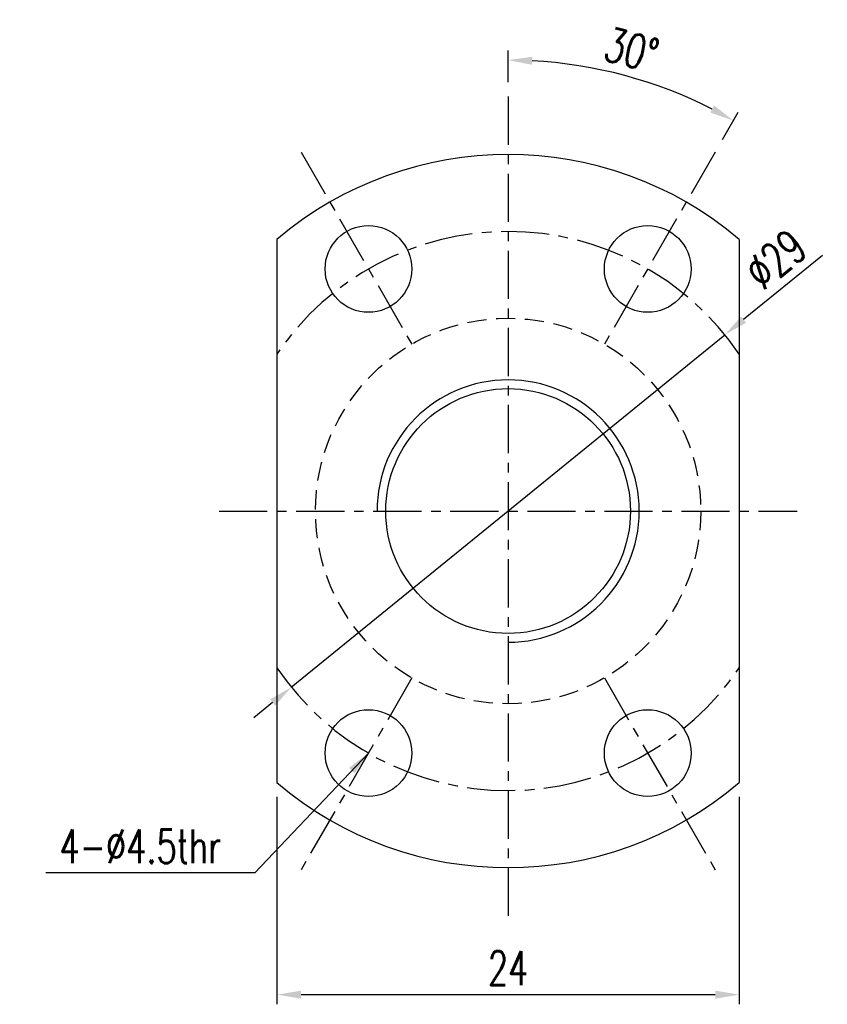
# Model space of a CAD drawing. Extents: x 17 to 125, y 29 to 89.
# Tile 1 of 49: x 17 to 59, y 31 to 82. Entities that reach past the tile are written whole.
import ezdxf

# ---------------------------------------------------------------- set-up
doc = ezdxf.new("R2010")
doc.units = 0
doc.header["$MEASUREMENT"] = 0
doc.linetypes.add('CENTER', pattern=[2, 1.25, -0.25, 0.25, -0.25])
doc.linetypes.add('DASHED', pattern=[0.75, 0.5, -0.25])
doc.layers.add('DIM', color=4, linetype='CONTINUOUS')
doc.layers.add('MAIN', color=7, linetype='CONTINUOUS')
doc.styles.add('DIM-7', font='SIMPLEX.shx', dxfattribs={"width": 0.7, "bigfont": 'chineset.shx'})
doc.dimstyles.new('CNS', dxfattribs={"dimtxt": 3.5, "dimasz": 2.5, "dimexe": 1, "dimexo": 1.5, "dimgap": 0.09, "dimtad": 0, "dimdsep": 46, "dimtxsty": 'DIM-7', "dimcen": 0.09, "dimclrd": 1, "dimclre": 1, "dimclrt": 4, "dimadec": 0, "dimazin": 0, "dimtfac": 1, "dimtix": 1, "dimtmove": 2, "dimatfit": 3, "dimfxl": 1, "dimtvp": 0.971429, "dimtolj": 1, "dimarcsym": 0})

# ---------------------------------------------------------------- blocks, each defined once
blk = doc.blocks.new('*D4')
at = {"layer": 'DIM', "color": 7, "linetype": 'Continuous', "lineweight": -2, "transparency": 16777216}
for p, q in [((30.287, 41.976), (30.287, 31.218)), ((54.287, 41.976), (54.287, 31.218)), ((31.537, 31.718), (53.037, 31.718))]:
    blk.add_line(p, q, dxfattribs=at)
at = {"layer": 'DIM', "color": 7, "linetype": 'Continuous', "transparency": 16777216}
for points in [[(31.537, 31.926), (31.537, 31.509), (30.287, 31.718)], [(53.037, 31.926), (53.037, 31.509), (54.287, 31.718)]]:
    blk.add_solid(points, dxfattribs=at)
at = {"layer": 'DIM', "color": 7, "linetype": 'Continuous', "transparency": 16777216, "insert": (42.287, 33.093), "char_height": 1.75, "attachment_point": 5, "style": 'DIM-7'}
blk.add_mtext('\\A1;24', dxfattribs=at)
blk = doc.blocks.new('*D2')
at = {"layer": 'DIM', "color": 7, "linetype": 'Continuous', "lineweight": -2, "transparency": 16777216}
for p, q in [((42.287, 79.056), (42.287, 80.696)), ((53.412, 76.075), (54.232, 77.495))]:
    blk.add_line(p, q, dxfattribs=at)
blk.add_arc((42.287, 56.806), 23.39, 63.0624, 86.9376, dxfattribs=at)
at = {"layer": 'DIM', "color": 7, "linetype": 'Continuous', "transparency": 16777216}
for points in [[(43.531, 79.954), (43.542, 80.37), (42.287, 80.196)], [(52.982, 77.841), (52.784, 77.475), (53.982, 77.062)]]:
    blk.add_solid(points, dxfattribs=at)
at = {"layer": 'DIM', "color": 7, "linetype": 'Continuous', "transparency": 16777216, "insert": (48.696, 80.727), "char_height": 1.75, "attachment_point": 5, "rotation": 345, "style": 'DIM-7'}
blk.add_mtext('\\A1;30°', dxfattribs=at)
blk = doc.blocks.new('*D7')
at = {"layer": 'DIM', "color": 7, "linetype": 'Continuous', "lineweight": -2, "transparency": 16777216}
for p, q in [((58.612, 70.068), (54.511, 66.737)), ((31.033, 47.663), (53.541, 65.949)), ((30.063, 46.875), (29.092, 46.086))]:
    blk.add_line(p, q, dxfattribs=at)
at = {"layer": 'DIM', "color": 7, "linetype": 'Continuous', "transparency": 16777216}
for points in [[(54.38, 66.899), (54.642, 66.575), (53.541, 65.949)], [(29.931, 47.036), (30.194, 46.713), (31.033, 47.663)]]:
    blk.add_solid(points, dxfattribs=at)
at = {"layer": 'DIM', "color": 7, "linetype": 'Continuous', "transparency": 16777216, "insert": (56.179, 69.864), "char_height": 1.75, "attachment_point": 5, "rotation": 39.0911, "style": 'DIM-7'}
blk.add_mtext('\\A1;∅29', dxfattribs=at)

msp = doc.modelspace()

# ---------------------------------------------------------------- linework, layer by layer
at = {"layer": 'MAIN', "color": 7, "linetype": 'CENTER', "ltscale": 2}
for p, q in [((42.287, 78.306), (42.287, 35.306)), ((31.537, 75.425), (37.287, 65.466)), ((53.037, 75.425), (47.287, 65.466)), ((27.287, 56.806), (57.287, 56.806)), ((37.287, 48.145), (31.537, 38.186)), ((47.287, 48.145), (53.037, 38.186))]:
    msp.add_line(p, q, dxfattribs=at)
at = {"layer": 'MAIN', "color": 7, "linetype": 'Continuous'}
for p, q in [((30.287, 70.886), (30.287, 42.726)), ((54.287, 70.886), (54.287, 42.726))]:
    msp.add_line(p, q, dxfattribs=at)
for centre, radius in [((35.037, 69.363), 2.25), ((49.537, 69.363), 2.25), ((42.287, 56.806), 6.35), ((35.037, 44.248), 2.25), ((49.537, 44.248), 2.25)]:
    msp.add_circle(centre, radius, dxfattribs=at)
at = {"layer": 'MAIN', "color": 7, "linetype": 'DASHED', "ltscale": 2}
msp.add_circle((42.287, 56.806), 10, dxfattribs=at)
at = {"layer": 'MAIN', "color": 7, "linetype": 'Continuous'}
for radius, start, end in [(18.5, 49.5602, 130.4398), (6.805, 270, 180), (18.5, 229.5602, 310.4398)]:
    msp.add_arc((42.287, 56.806), radius, start, end, dxfattribs=at)
at = {"layer": 'MAIN', "color": 7, "linetype": 'CENTER', "ltscale": 2}
for start, end in [(34.1484, 145.8516), (214.1484, 325.8516)]:
    msp.add_arc((42.287, 56.806), 14.5, start, end, dxfattribs=at)

# ---------------------------------------------------------------- texts
at = {"layer": 'DIM', "color": 7, "linetype": 'Continuous', "insert": (27.397, 39.413), "char_height": 1.75, "attachment_point": 6, "style": 'DIM-7'}
msp.add_mtext('4-%%C4.5thr', dxfattribs=at)

# ---------------------------------------------------------------- dimensions: what is measured, and where the dimension line sits
at = {"layer": 'DIM', "color": 7, "linetype": 'Continuous'}
dim = msp.add_angular_dim_2l(base=(50.287, 78.785), line1=((42.287, 35.306), (42.287, 78.306)), line2=((53.037, 75.425), (47.287, 65.466)), dimstyle='CNS', override={"dimscale": 0.5, "dimgap": 1, "dimtad": 1, "dimclrd": 7, "dimclre": 7, "dimclrt": 7, "dimtp": -0.007, "dimtm": 0.02, "dimtfac": 0.6, "dimtdec": 4, "dimtmove": 1}, dxfattribs=at)
dim.commit()
dim.dimension.update_dxf_attribs({"geometry": '*D2', "text_midpoint": (48.696, 80.727)})
dim = msp.add_diameter_dim_2p(p1=(31.033, 47.663), p2=(53.541, 65.949), dimstyle='CNS', override={"dimscale": 0.5, "dimgap": 1, "dimtad": 1, "dimclrd": 7, "dimclre": 7, "dimclrt": 7, "dimtp": -0.007, "dimtm": 0.02, "dimtfac": 0.6, "dimtdec": 4, "dimtmove": 1}, dxfattribs=at)
dim.commit()
dim.dimension.update_dxf_attribs({"geometry": '*D7', "text_midpoint": (56.179, 69.864)})
dim = msp.add_linear_dim(base=(54.287, 31.718), p1=(30.287, 42.726), p2=(54.287, 42.726), dimstyle='CNS', override={"dimscale": 0.5, "dimgap": 1, "dimtad": 1, "dimclrd": 7, "dimclre": 7, "dimclrt": 7, "dimtp": -0.007, "dimtm": 0.02, "dimtfac": 0.6, "dimtdec": 4, "dimtmove": 1}, dxfattribs=at)
dim.commit()
dim.dimension.update_dxf_attribs({"geometry": '*D4', "text_midpoint": (42.287, 33.093)})

# ---------------------------------------------------------------- leaders
at = {"layer": 'DIM', "color": 7, "linetype": 'Continuous', "annotation_type": 0, "has_hookline": 1, "hookline_direction": 1, "text_width": 9.1}
msp.add_leader([(35.037, 44.248), (29.147, 38.038), (27.897, 38.038)], dimstyle='CNS', override={"dimscale": 0.5, "dimgap": 1, "dimtad": 1, "dimclrd": 7, "dimclre": 7, "dimclrt": 7, "dimtp": -0.007, "dimtm": 0.02, "dimtfac": 0.6, "dimtdec": 4, "dimtmove": 1}, dxfattribs=at)

doc.saveas('drawing.dxf')
